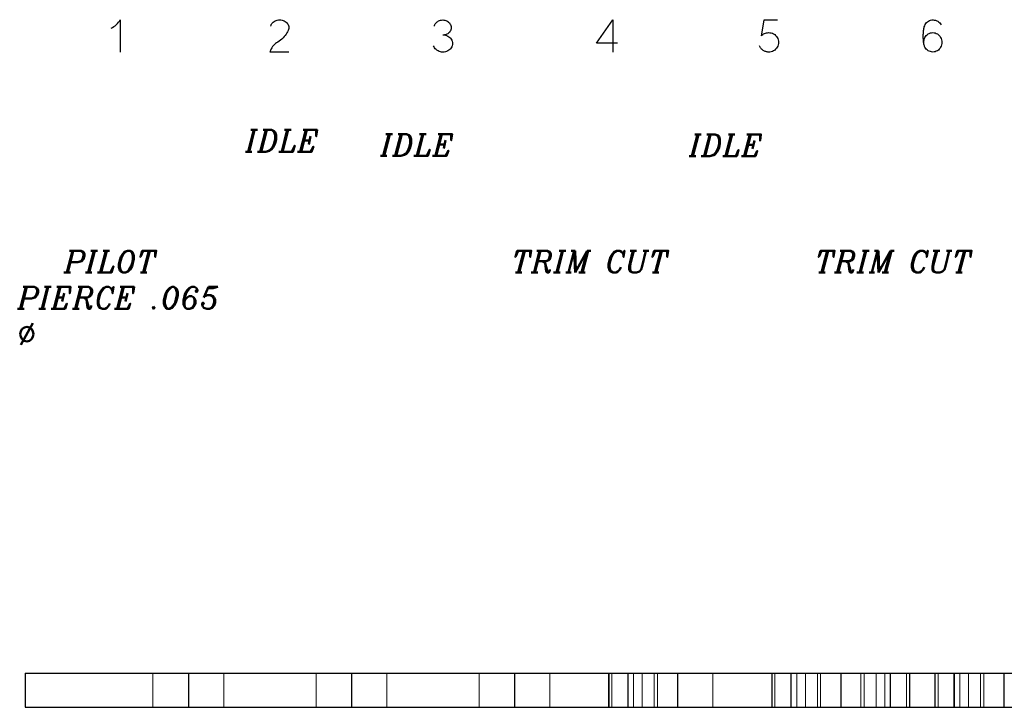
# Model space of a CAD drawing. Header units: inches. Extents: x -14.1 to 21.9, y -36.2 to -13.1.
# Tile 4 of 74: x -1.112 to -0.207, y -25.271 to -24.638. Entities that reach past the tile are written whole.
import ezdxf

# ---------------------------------------------------------------- set-up
doc = ezdxf.new("R2010")
doc.units = ezdxf.units.IN
doc.header["$LTSCALE"] = 0.5
doc.header["$MEASUREMENT"] = 0
doc.linetypes.add('HIDDEN', pattern=[0.225, 0.15, -0.075])
doc.layers.add('APP-M-D', color=42, linetype='Continuous')
doc.layers.add('APP-M-S', color=30, linetype='Continuous')
doc.styles.add('I', font='ITALIC.SHX')

msp = doc.modelspace()

# ---------------------------------------------------------------- linework, layer by layer
at = {"layer": 'APP-M-D', "linetype": 'Continuous'}
for p, q in [((-1.02061, -24.63974), (-1.01984, -24.63849)), ((-1.01984, -24.63849), (-1.01984, -24.63849)), ((-1.01984, -24.63849), (-1.01984, -24.66849)), ((-0.87642, -24.63922), (-0.87542, -24.63895)), ((-0.87542, -24.63895), (-0.87434, -24.63876)), ((-0.87542, -24.63895), (-0.87542, -24.63895)), ((-0.87434, -24.63876), (-0.87326, -24.63869)), ((-0.87326, -24.63869), (-0.87217, -24.63876)), ((-0.87217, -24.63876), (-0.87108, -24.63895)), ((-0.87108, -24.63895), (-0.87108, -24.63895)), ((-0.87108, -24.63895), (-0.87004, -24.63925)), ((-0.72626, -24.63927), (-0.72529, -24.63898)), ((-0.72529, -24.63898), (-0.72431, -24.6388)), ((-0.72431, -24.6388), (-0.7233, -24.63874)), ((-0.7233, -24.63874), (-0.72229, -24.6388)), ((-0.72229, -24.6388), (-0.72131, -24.63898)), ((-0.72131, -24.63898), (-0.72034, -24.63927)), ((-0.58198, -24.66016), (-0.56681, -24.63849)), ((-0.56681, -24.63849), (-0.56681, -24.63849)), ((-0.56681, -24.63849), (-0.56681, -24.66849)), ((-0.42789, -24.6389), (-0.43041, -24.65349)), ((-0.41537, -24.6389), (-0.42789, -24.6389)), ((-0.42789, -24.6389), (-0.42789, -24.6389)), ((-0.27558, -24.63931), (-0.27455, -24.63896)), ((-0.27455, -24.63896), (-0.27347, -24.63877)), ((-0.27347, -24.63877), (-0.27236, -24.63874)), ((-0.27236, -24.63874), (-0.27236, -24.63874)), ((-0.27236, -24.63874), (-0.27118, -24.63881)), ((-0.27118, -24.63881), (-0.27005, -24.63905)), ((-0.27005, -24.63905), (-0.26897, -24.63944)), ((-1.02821, -24.64628), (-1.02692, -24.64561)), ((-1.02692, -24.64561), (-1.02569, -24.64485)), ((-1.02569, -24.64485), (-1.02452, -24.64399)), ((-1.02452, -24.64399), (-1.02343, -24.64305)), ((-1.02343, -24.64305), (-1.0224, -24.64202)), ((-1.0224, -24.64202), (-1.02146, -24.64091)), ((-1.02146, -24.64091), (-1.02061, -24.63974)), ((-0.88151, -24.64454), (-0.88137, -24.644)), ((-0.88137, -24.644), (-0.88119, -24.64348)), ((-0.88119, -24.64348), (-0.88097, -24.64299)), ((-0.88097, -24.64299), (-0.88071, -24.64252)), ((-0.88071, -24.64252), (-0.88041, -24.64207)), ((-0.88041, -24.64207), (-0.88007, -24.64164)), ((-0.88007, -24.64164), (-0.87969, -24.64124)), ((-0.87969, -24.64124), (-0.87928, -24.64085)), ((-0.87928, -24.64085), (-0.87835, -24.64018)), ((-0.87928, -24.64085), (-0.87928, -24.64085)), ((-0.87835, -24.64018), (-0.8774, -24.63963)), ((-0.8774, -24.63963), (-0.87642, -24.63922)), ((-0.87004, -24.63925), (-0.86907, -24.63965)), ((-0.86907, -24.63965), (-0.86816, -24.64016)), ((-0.86816, -24.64016), (-0.8673, -24.64077)), ((-0.8673, -24.64077), (-0.8673, -24.64077)), ((-0.8673, -24.64077), (-0.86658, -24.64149)), ((-0.86658, -24.64149), (-0.86598, -24.64224)), ((-0.86598, -24.64224), (-0.8655, -24.64305)), ((-0.86515, -24.64757), (-0.86551, -24.64851)), ((-0.8655, -24.64305), (-0.86515, -24.64396)), ((-0.86515, -24.64396), (-0.86515, -24.64396)), ((-0.86515, -24.64396), (-0.86493, -24.64485)), ((-0.86493, -24.64666), (-0.86515, -24.64757)), ((-0.86515, -24.64757), (-0.86515, -24.64757)), ((-0.86493, -24.64485), (-0.86485, -24.64575)), ((-0.86485, -24.64575), (-0.86493, -24.64666)), ((-0.73097, -24.64454), (-0.73076, -24.64377)), ((-0.73076, -24.64377), (-0.73047, -24.64304)), ((-0.73047, -24.64304), (-0.7301, -24.64234)), ((-0.7301, -24.64234), (-0.72964, -24.64168)), ((-0.72964, -24.64168), (-0.72912, -24.64107)), ((-0.72912, -24.64107), (-0.72853, -24.64054)), ((-0.72853, -24.64054), (-0.72789, -24.64008)), ((-0.72789, -24.64008), (-0.7272, -24.63969)), ((-0.7272, -24.63969), (-0.72626, -24.63927)), ((-0.7272, -24.63969), (-0.7272, -24.63969)), ((-0.72034, -24.63927), (-0.7194, -24.63969)), ((-0.7194, -24.63969), (-0.7194, -24.63969)), ((-0.7194, -24.63969), (-0.71858, -24.64017)), ((-0.71858, -24.64017), (-0.71784, -24.64075)), ((-0.71784, -24.64075), (-0.71719, -24.64142)), ((-0.71719, -24.64142), (-0.71663, -24.6422)), ((-0.71663, -24.6422), (-0.71617, -24.64304)), ((-0.71617, -24.64304), (-0.71584, -24.64392)), ((-0.71584, -24.64772), (-0.71617, -24.64861)), ((-0.71584, -24.64392), (-0.71563, -24.64485)), ((-0.71563, -24.64679), (-0.71584, -24.64772)), ((-0.71563, -24.64485), (-0.71555, -24.64582)), ((-0.71555, -24.64582), (-0.71563, -24.64679)), ((-0.71555, -24.64582), (-0.71555, -24.64582)), ((-0.28098, -24.64835), (-0.28083, -24.64738)), ((-0.28083, -24.64738), (-0.28067, -24.64651)), ((-0.28067, -24.64651), (-0.28052, -24.64576)), ((-0.28052, -24.64576), (-0.28036, -24.64512)), ((-0.28036, -24.64512), (-0.27998, -24.64402)), ((-0.27998, -24.64402), (-0.27953, -24.64305)), ((-0.27953, -24.64305), (-0.27895, -24.64207)), ((-0.27953, -24.64305), (-0.27953, -24.64305)), ((-0.27895, -24.64207), (-0.27827, -24.64121)), ((-0.27827, -24.64121), (-0.27747, -24.64045)), ((-0.27747, -24.64045), (-0.27657, -24.63982)), ((-0.27657, -24.63982), (-0.27558, -24.63931)), ((-0.26897, -24.63944), (-0.26793, -24.63998)), ((-0.26793, -24.63998), (-0.26697, -24.64066)), ((-0.26697, -24.64066), (-0.26614, -24.64144)), ((-0.26614, -24.64144), (-0.26542, -24.64234)), ((-0.26542, -24.64234), (-0.26482, -24.64334)), ((-0.87124, -24.65631), (-0.87247, -24.6573)), ((-0.87004, -24.65522), (-0.87124, -24.65631)), ((-0.87124, -24.65631), (-0.87124, -24.65631)), ((-0.86898, -24.6541), (-0.87004, -24.65522)), ((-0.86805, -24.65296), (-0.86898, -24.6541)), ((-0.86726, -24.65179), (-0.86805, -24.65296)), ((-0.86657, -24.65063), (-0.86726, -24.65179)), ((-0.86726, -24.65179), (-0.86726, -24.65179)), ((-0.86599, -24.64953), (-0.86657, -24.65063)), ((-0.86551, -24.64851), (-0.86599, -24.64953)), ((-0.72313, -24.65245), (-0.72197, -24.65252)), ((-0.72197, -24.65252), (-0.72084, -24.65272)), ((-0.72112, -24.65244), (-0.72172, -24.65254)), ((-0.72055, -24.65233), (-0.72112, -24.65244)), ((-0.72084, -24.65272), (-0.71976, -24.65306)), ((-0.71998, -24.65218), (-0.72055, -24.65233)), ((-0.7194, -24.65196), (-0.71998, -24.65218)), ((-0.71976, -24.65306), (-0.7187, -24.65353)), ((-0.71858, -24.65147), (-0.7194, -24.65196)), ((-0.7194, -24.65196), (-0.7194, -24.65196)), ((-0.7187, -24.65353), (-0.7187, -24.65353)), ((-0.7187, -24.65353), (-0.71772, -24.65412)), ((-0.71784, -24.65089), (-0.71858, -24.65147)), ((-0.71719, -24.65022), (-0.71784, -24.65089)), ((-0.71772, -24.65412), (-0.71686, -24.6548)), ((-0.71663, -24.64945), (-0.71719, -24.65022)), ((-0.71686, -24.6548), (-0.71611, -24.65557)), ((-0.71617, -24.64861), (-0.71663, -24.64945)), ((-0.71611, -24.65557), (-0.71547, -24.65643)), ((-0.71547, -24.65643), (-0.71547, -24.65643)), ((-0.71547, -24.65643), (-0.71494, -24.65739)), ((-0.43041, -24.65349), (-0.42972, -24.65279)), ((-0.43041, -24.65349), (-0.43041, -24.65349)), ((-0.42972, -24.65279), (-0.42897, -24.65217)), ((-0.42897, -24.65217), (-0.42817, -24.65164)), ((-0.42817, -24.65164), (-0.4273, -24.65119)), ((-0.4273, -24.65119), (-0.4264, -24.65084)), ((-0.4264, -24.65084), (-0.42547, -24.65059)), ((-0.42547, -24.65059), (-0.42452, -24.65043)), ((-0.42452, -24.65043), (-0.42353, -24.65039)), ((-0.42353, -24.65039), (-0.42353, -24.65039)), ((-0.42353, -24.65039), (-0.42233, -24.65044)), ((-0.42233, -24.65044), (-0.42117, -24.65066)), ((-0.42117, -24.65066), (-0.42005, -24.65102)), ((-0.42005, -24.65102), (-0.41898, -24.65155)), ((-0.41898, -24.65155), (-0.41798, -24.6522)), ((-0.41798, -24.6522), (-0.41709, -24.65298)), ((-0.41709, -24.65298), (-0.41632, -24.65386)), ((-0.41632, -24.65386), (-0.41566, -24.65486)), ((-0.41566, -24.65486), (-0.41566, -24.65486)), ((-0.41566, -24.65486), (-0.41513, -24.65591)), ((-0.41513, -24.65591), (-0.41476, -24.65701)), ((-0.41476, -24.65701), (-0.41454, -24.65814)), ((-0.28131, -24.65329), (-0.28129, -24.6522)), ((-0.2813, -24.65441), (-0.28131, -24.65329)), ((-0.28128, -24.65558), (-0.2813, -24.65441)), ((-0.28129, -24.6522), (-0.28125, -24.65117)), ((-0.28123, -24.65681), (-0.28128, -24.65558)), ((-0.28125, -24.65117), (-0.28118, -24.65019)), ((-0.28115, -24.65799), (-0.28123, -24.65681)), ((-0.28123, -24.65681), (-0.28123, -24.65681)), ((-0.28118, -24.65019), (-0.28109, -24.64925)), ((-0.28109, -24.64925), (-0.28098, -24.64835)), ((-0.28098, -24.64835), (-0.28098, -24.64835)), ((-0.28077, -24.65808), (-0.28056, -24.65699)), ((-0.28056, -24.65699), (-0.28023, -24.65592)), ((-0.28023, -24.65592), (-0.27977, -24.65486)), ((-0.27977, -24.65486), (-0.2792, -24.65389)), ((-0.27977, -24.65486), (-0.27977, -24.65486)), ((-0.2792, -24.65389), (-0.27852, -24.65304)), ((-0.27852, -24.65304), (-0.27772, -24.65228)), ((-0.27772, -24.65228), (-0.27681, -24.65163)), ((-0.27681, -24.65163), (-0.27582, -24.6511)), ((-0.27582, -24.6511), (-0.27479, -24.65072)), ((-0.27479, -24.65072), (-0.2737, -24.65048)), ((-0.2737, -24.65048), (-0.27256, -24.65039)), ((-0.27256, -24.65039), (-0.27256, -24.65039)), ((-0.27256, -24.65039), (-0.27145, -24.65048)), ((-0.27145, -24.65048), (-0.27037, -24.65072)), ((-0.27037, -24.65072), (-0.26934, -24.6511)), ((-0.26934, -24.6511), (-0.26836, -24.65163)), ((-0.26836, -24.65163), (-0.26745, -24.65228)), ((-0.26745, -24.65228), (-0.26665, -24.65304)), ((-0.26665, -24.65304), (-0.26594, -24.65389)), ((-0.26594, -24.65389), (-0.26536, -24.65486)), ((-0.26536, -24.65486), (-0.26536, -24.65486)), ((-0.26536, -24.65486), (-0.26486, -24.65593)), ((-0.26486, -24.65593), (-0.26452, -24.65703)), ((-0.26452, -24.65703), (-0.26431, -24.65817)), ((-0.88117, -24.6654), (-0.8817, -24.66668)), ((-0.88054, -24.66423), (-0.88117, -24.6654)), ((-0.87982, -24.66319), (-0.88054, -24.66423)), ((-0.87902, -24.66223), (-0.87982, -24.66319)), ((-0.87982, -24.66319), (-0.87982, -24.66319)), ((-0.87813, -24.66134), (-0.87902, -24.66223)), ((-0.87714, -24.66053), (-0.87813, -24.66134)), ((-0.87605, -24.65979), (-0.87714, -24.66053)), ((-0.87488, -24.65904), (-0.87605, -24.65979)), ((-0.87605, -24.65979), (-0.87605, -24.65979)), ((-0.87369, -24.65822), (-0.87488, -24.65904)), ((-0.87247, -24.6573), (-0.87369, -24.65822)), ((-0.73129, -24.66348), (-0.73167, -24.66253)), ((-0.7308, -24.66435), (-0.73129, -24.66348)), ((-0.73016, -24.66521), (-0.7308, -24.66435)), ((-0.7308, -24.66435), (-0.7308, -24.66435)), ((-0.72942, -24.66598), (-0.73016, -24.66521)), ((-0.72855, -24.66666), (-0.72942, -24.66598)), ((-0.71686, -24.66598), (-0.71772, -24.66666)), ((-0.71611, -24.66521), (-0.71686, -24.66598)), ((-0.71547, -24.66435), (-0.71611, -24.66521)), ((-0.71494, -24.66338), (-0.71547, -24.66435)), ((-0.71547, -24.66435), (-0.71547, -24.66435)), ((-0.71494, -24.65739), (-0.71457, -24.65837)), ((-0.71457, -24.6624), (-0.71494, -24.66338)), ((-0.71457, -24.65837), (-0.71434, -24.65936)), ((-0.71434, -24.66139), (-0.71457, -24.6624)), ((-0.71434, -24.65936), (-0.71427, -24.66037)), ((-0.71427, -24.66037), (-0.71434, -24.66139)), ((-0.71427, -24.66037), (-0.71427, -24.66037)), ((-0.56266, -24.66016), (-0.58198, -24.66016)), ((-0.58198, -24.66016), (-0.58198, -24.66016)), ((-0.43166, -24.66327), (-0.43195, -24.66265)), ((-0.43133, -24.66387), (-0.43166, -24.66327)), ((-0.43096, -24.66444), (-0.43133, -24.66387)), ((-0.43056, -24.66497), (-0.43096, -24.66444)), ((-0.43012, -24.66547), (-0.43056, -24.66497)), ((-0.42965, -24.66593), (-0.43012, -24.66547)), ((-0.42915, -24.66636), (-0.42965, -24.66593)), ((-0.41709, -24.66569), (-0.41798, -24.66646)), ((-0.41632, -24.66481), (-0.41709, -24.66569)), ((-0.41566, -24.66381), (-0.41632, -24.66481)), ((-0.41513, -24.66274), (-0.41566, -24.66381)), ((-0.41566, -24.66381), (-0.41566, -24.66381)), ((-0.41476, -24.66163), (-0.41513, -24.66274)), ((-0.41454, -24.66049), (-0.41476, -24.66163)), ((-0.41454, -24.65814), (-0.41446, -24.65932)), ((-0.41446, -24.65932), (-0.41454, -24.66049)), ((-0.28104, -24.65908), (-0.28115, -24.65799)), ((-0.28091, -24.66009), (-0.28104, -24.65908)), ((-0.28074, -24.66101), (-0.28091, -24.66009)), ((-0.28085, -24.65917), (-0.28077, -24.65808)), ((-0.28054, -24.66185), (-0.28074, -24.66101)), ((-0.28031, -24.6626), (-0.28054, -24.66185)), ((-0.28006, -24.66327), (-0.28031, -24.6626)), ((-0.27977, -24.66385), (-0.28006, -24.66327)), ((-0.27921, -24.66479), (-0.27977, -24.66385)), ((-0.27977, -24.66385), (-0.27977, -24.66385)), ((-0.27853, -24.66563), (-0.27921, -24.66479)), ((-0.27774, -24.66637), (-0.27853, -24.66563)), ((-0.26665, -24.66566), (-0.26745, -24.66642)), ((-0.26594, -24.66479), (-0.26665, -24.66566)), ((-0.26536, -24.66381), (-0.26594, -24.66479)), ((-0.26486, -24.66274), (-0.26536, -24.66381)), ((-0.26536, -24.66381), (-0.26536, -24.66381)), ((-0.26452, -24.66163), (-0.26486, -24.66274)), ((-0.26431, -24.6605), (-0.26452, -24.66163)), ((-0.26431, -24.65817), (-0.26424, -24.65934)), ((-0.26424, -24.65934), (-0.26431, -24.6605)), ((-0.8817, -24.66668), (-0.88214, -24.66808)), ((-0.88214, -24.66808), (-0.88214, -24.66808)), ((-0.88214, -24.66808), (-0.86486, -24.66808)), ((-0.72757, -24.66725), (-0.72855, -24.66666)), ((-0.72653, -24.66771), (-0.72757, -24.66725)), ((-0.72757, -24.66725), (-0.72757, -24.66725)), ((-0.72544, -24.66803), (-0.72653, -24.66771)), ((-0.72431, -24.66822), (-0.72544, -24.66803)), ((-0.72313, -24.66829), (-0.72431, -24.66822)), ((-0.72196, -24.66822), (-0.72313, -24.66829)), ((-0.72313, -24.66829), (-0.72313, -24.66829)), ((-0.72082, -24.66803), (-0.72196, -24.66822)), ((-0.71974, -24.66771), (-0.72082, -24.66803)), ((-0.7187, -24.66725), (-0.71974, -24.66771)), ((-0.71772, -24.66666), (-0.7187, -24.66725)), ((-0.7187, -24.66725), (-0.7187, -24.66725)), ((-0.42861, -24.66675), (-0.42915, -24.66636)), ((-0.42805, -24.6671), (-0.42861, -24.66675)), ((-0.42746, -24.66741), (-0.42805, -24.6671)), ((-0.42685, -24.66767), (-0.42746, -24.66741)), ((-0.42621, -24.66789), (-0.42685, -24.66767)), ((-0.42555, -24.66807), (-0.42621, -24.66789)), ((-0.42488, -24.66819), (-0.42555, -24.66807)), ((-0.42421, -24.66826), (-0.42488, -24.66819)), ((-0.42353, -24.66829), (-0.42421, -24.66826)), ((-0.42233, -24.66822), (-0.42353, -24.66829)), ((-0.42353, -24.66829), (-0.42353, -24.66829)), ((-0.42117, -24.66799), (-0.42233, -24.66822)), ((-0.42005, -24.66762), (-0.42117, -24.66799)), ((-0.41898, -24.66711), (-0.42005, -24.66762)), ((-0.41798, -24.66646), (-0.41898, -24.66711)), ((-0.27686, -24.667), (-0.27774, -24.66637)), ((-0.27588, -24.66752), (-0.27686, -24.667)), ((-0.27483, -24.6679), (-0.27588, -24.66752)), ((-0.27373, -24.66816), (-0.27483, -24.6679)), ((-0.27256, -24.66829), (-0.27373, -24.66816)), ((-0.27145, -24.6682), (-0.27256, -24.66829)), ((-0.27256, -24.66829), (-0.27256, -24.66829)), ((-0.27037, -24.66796), (-0.27145, -24.6682)), ((-0.26934, -24.66759), (-0.27037, -24.66796)), ((-0.26836, -24.66706), (-0.26934, -24.66759)), ((-0.26745, -24.66642), (-0.26836, -24.66706))]:
    msp.add_line(p, q, dxfattribs=at)
at = {"layer": 'APP-M-S', "linetype": 'Continuous', "lineweight": 25}
for p, q in [((-1.10723, -25.23948), (-0.95723, -25.23948)), ((-1.10723, -25.23948), (-1.10723, -25.27098)), ((-0.95723, -25.23948), (-0.80723, -25.23948)), ((-0.95723, -25.23948), (-0.95723, -25.27098)), ((-0.95723, -25.23948), (-0.95723, -25.27098)), ((-0.80723, -25.23948), (-0.80723, -25.27098)), ((-0.80723, -25.23948), (-0.80723, -25.27098)), ((-0.80723, -25.23948), (-0.65723, -25.23948)), ((-0.65723, -25.23948), (-0.65723, -25.27098)), ((-0.65723, -25.23948), (-0.50723, -25.23948)), ((-0.65723, -25.23948), (-0.65723, -25.27098)), ((-0.50723, -25.23948), (-0.35723, -25.23948)), ((-0.50723, -25.23948), (-0.50723, -25.27098)), ((-0.50723, -25.23948), (-0.50723, -25.27098)), ((-0.35723, -25.23948), (-0.20723, -25.23948)), ((-0.35723, -25.23948), (-0.35723, -25.27098)), ((-0.35723, -25.23948), (-0.35723, -25.27098)), ((-0.20723, -25.23948), (-0.05723, -25.23948)), ((-0.20723, -25.23948), (-0.20723, -25.27098)), ((-0.20723, -25.23948), (-0.20723, -25.27098)), ((-1.10723, -25.27098), (-0.95723, -25.27098)), ((-0.95723, -25.27098), (-0.80723, -25.27098)), ((-0.80723, -25.27098), (-0.65723, -25.27098)), ((-0.65723, -25.27098), (-0.50723, -25.27098)), ((-0.50723, -25.27098), (-0.35723, -25.27098)), ((-0.35723, -25.27098), (-0.20723, -25.27098)), ((-0.20723, -25.27098), (-0.05723, -25.27098))]:
    msp.add_line(p, q, dxfattribs=at)
at = {"layer": 'APP-M-S', "linetype": 'HIDDEN', "lineweight": 18}
for p, q in [((-0.98973, -25.23948), (-0.98973, -25.27098)), ((-0.92473, -25.27098), (-0.92473, -25.23948)), ((-0.83973, -25.23948), (-0.83973, -25.27098)), ((-0.77473, -25.27098), (-0.77473, -25.23948)), ((-0.68973, -25.23948), (-0.68973, -25.27098)), ((-0.62473, -25.27098), (-0.62473, -25.23948)), ((-0.57073, -25.23948), (-0.57073, -25.27098)), ((-0.57032, -25.23948), (-0.57032, -25.27098)), ((-0.56773, -25.23948), (-0.56773, -25.27098)), ((-0.55312, -25.23948), (-0.55312, -25.27098)), ((-0.55271, -25.23948), (-0.55271, -25.27098)), ((-0.54771, -25.23948), (-0.54771, -25.27098)), ((-0.53973, -25.23948), (-0.53973, -25.27098)), ((-0.52873, -25.23948), (-0.52873, -25.27098)), ((-0.52873, -25.23948), (-0.52873, -25.27098)), ((-0.52573, -25.23948), (-0.52573, -25.27098)), ((-0.47473, -25.27098), (-0.47473, -25.23948)), ((-0.42073, -25.23948), (-0.42073, -25.27098)), ((-0.42032, -25.23948), (-0.42032, -25.27098)), ((-0.41773, -25.23948), (-0.41773, -25.27098)), ((-0.40312, -25.23948), (-0.40312, -25.27098)), ((-0.40271, -25.23948), (-0.40271, -25.27098)), ((-0.39771, -25.23948), (-0.39771, -25.27098)), ((-0.38973, -25.23948), (-0.38973, -25.27098)), ((-0.37873, -25.23948), (-0.37873, -25.27098)), ((-0.37873, -25.23948), (-0.37873, -25.27098)), ((-0.37573, -25.23948), (-0.37573, -25.27098)), ((-0.33873, -25.23948), (-0.33873, -25.27098)), ((-0.33573, -25.23948), (-0.33573, -25.27098)), ((-0.33573, -25.23948), (-0.33573, -25.27098)), ((-0.32473, -25.27098), (-0.32473, -25.23948)), ((-0.31676, -25.23948), (-0.31676, -25.27098)), ((-0.31176, -25.23948), (-0.31176, -25.27098)), ((-0.31135, -25.23948), (-0.31135, -25.27098)), ((-0.29673, -25.23948), (-0.29673, -25.27098)), ((-0.29414, -25.23948), (-0.29414, -25.27098)), ((-0.29373, -25.23948), (-0.29373, -25.27098)), ((-0.27073, -25.23948), (-0.27073, -25.27098)), ((-0.27032, -25.23948), (-0.27032, -25.27098)), ((-0.26773, -25.23948), (-0.26773, -25.27098)), ((-0.25312, -25.23948), (-0.25312, -25.27098)), ((-0.25271, -25.23948), (-0.25271, -25.27098)), ((-0.24771, -25.23948), (-0.24771, -25.27098)), ((-0.23973, -25.23948), (-0.23973, -25.27098)), ((-0.22873, -25.23948), (-0.22873, -25.27098)), ((-0.22873, -25.23948), (-0.22873, -25.27098)), ((-0.22573, -25.23948), (-0.22573, -25.27098))]:
    msp.add_line(p, q, dxfattribs=at)

# ---------------------------------------------------------------- texts
at = {"layer": 'APP-M-D', "style": 'I'}
msp.add_text('IDLE', height=0.02, dxfattribs=at).set_placement((-0.90481, -24.75994))
at = {"layer": 'APP-M-D', "char_height": 0.02, "width": 0.2179418, "attachment_point": 1, "style": 'I'}
for s, insert in [('{\\FITALIC.SHX;\\W3.56759; }IDLE', (-0.82953, -24.74369)), ('{\\FITALIC.SHX;\\W3.56759; }IDLE', (-0.54554, -24.74398)), ('{\\FITALIC.SHX;\\W3.11447; }PILOT {\\FITALIC.SHX;\\W3.11447; }PIERCE .065 {\\FITALIC.SHX;\\W3.11447; }Ø', (-1.11432, -24.85101)), ('{\\FITALIC.SHX;\\W1.37712; }TRIM CUT', (-0.67875, -24.85101)), ('{\\FITALIC.SHX;\\W1.37712; }TRIM CUT', (-0.39983, -24.85101))]:
    msp.add_mtext(s, dxfattribs=dict(at, insert=insert))

doc.saveas('drawing.dxf')
